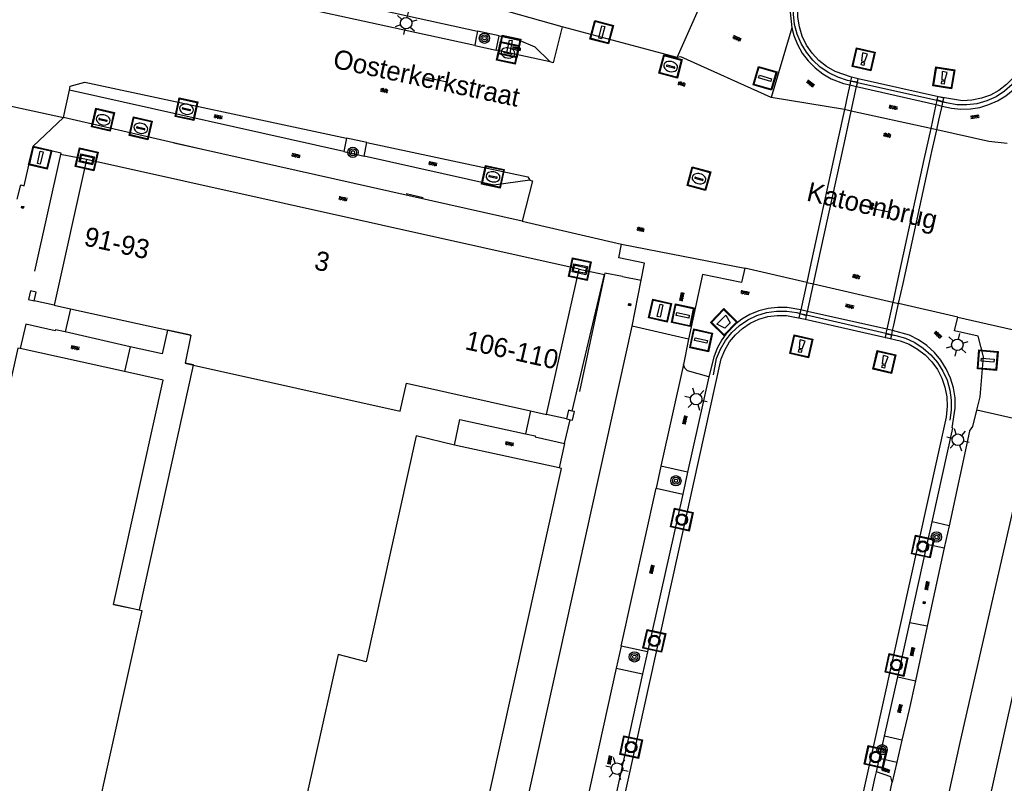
# Model space of a CAD drawing. Header units: metres. Extents: x 93870 to 95789, y 463036 to 464040.
# Tile 134 of 256: x 94353 to 94405, y 463748 to 463788. Entities that reach past the tile are written whole.
import ezdxf
from ezdxf.enums import TextEntityAlignment as Align

# ---------------------------------------------------------------- set-up
doc = ezdxf.new("R2010")
doc.units = ezdxf.units.M
doc.header["$LTSCALE"] = 25.4
for name, color, linetype in [('B_BEBOUWINGSGRENS_0', 1, 'Continuous'), ('B_LUIFEL_1', 200, 'Continuous'), ('G_GRENS_ALGEMEEN_0', 7, 'Continuous'), ('K_KUNSTWERKGRENS_1', 1, 'Continuous'), ('Q_BALUSTRADE_LIJN_1', 193, 'Continuous'), ('Q_BOOM_0', 3, 'Continuous'), ('Q_BRANDKRAAN_0', 5, 'Continuous'), ('Q_INSPECTIE_OF_RIOOLPUT_0', 253, 'Continuous'), ('Q_KOLK_0', 254, 'Continuous'), ('Q_LICHTMAST_0', 2, 'Continuous'), ('Q_LIJNAFWATERING_LIJN_0', 7, 'Continuous'), ('Q_MEERPAAL_0', 7, 'Continuous'), ('Q_MEERRING_0', 7, 'Continuous'), ('Q_STRAATNAAMBORD_0', 7, 'Continuous'), ('Q_VERKEERSBORDPAAL_0', 40, 'Continuous'), ('Q_WATERLEIDINGPUT_0', 5, 'Continuous'), ('Q_ZAND_ZOUTBAK_0', 7, 'Continuous'), ('S_GBKN_SYMBOOL_GV_GROOT_0', 7, 'Continuous'), ('S_GBKN_SYMBOOL_GV_GROOT_1', 7, 'Continuous'), ('S_GBKN_SYMBOOL_OV_GROOT_0', 7, 'Continuous'), ('S_GBKN_SYMBOOL_OV_GROOT_1', 7, 'Continuous'), ('T_HEK_0', 57, 'Continuous'), ('T_HEK_LIJN_0', 6, 'Continuous'), ('T_MUUR_30CM_0', 10, 'Continuous'), ('T_MUUR_30CM_1', 10, 'Continuous'), ('T_MUUR_30CM_LIJN_0', 10, 'Continuous'), ('V_WEGGRENS_0', 7, 'Continuous'), ('V_WEGGRENS_1', 7, 'Continuous'), ('W_WATERGRENS_0', 5, 'Continuous'), ('Z_GBKN_HUISNUMMER_0', 252, 'Continuous'), ('Z_KUNSTWERKNAAM_1', 252, 'Continuous'), ('Z_STRAATNAAM_0', 252, 'Continuous')]:
    doc.layers.add(name, color=color, linetype=linetype)
doc.layers.add('Q_AFSLUITPAAL_0', color=7, linetype='Continuous', true_color=0xf86a3a)
doc.layers.add('Q_PAALTJE_0', color=7, linetype='Continuous', true_color=0x666666)

# ---------------------------------------------------------------- blocks, each defined once
blk = doc.blocks.new('Q_ZAND_ZOUTBAK')
for points in [[(-0.5, 0.5), (0.5, 0.5), (0.5, -0.5), (-0.5, -0.5)], [(-0.336, 0.197), (0.331, 0.197), (0.19, -0.251), (-0.196, -0.251)]]:
    blk.add_lwpolyline(points, close=True)
blk.add_lwpolyline([(-0.442, 0.464), (0.438, 0.464, -0.414214), (0.459, 0.442), (0.459, -0.437, -0.414214), (0.438, -0.459), (-0.442, -0.459, -0.414214), (-0.463, -0.437), (-0.463, 0.442), (-0.463, 0.444), (-0.463, 0.446), (-0.463, 0.448), (-0.462, 0.45), (-0.461, 0.451), (-0.46, 0.453), (-0.459, 0.455), (-0.458, 0.456), (-0.457, 0.457), (-0.456, 0.459), (-0.454, 0.46), (-0.453, 0.461), (-0.451, 0.462), (-0.449, 0.462), (-0.447, 0.463), (-0.446, 0.463), (-0.444, 0.464), (-0.442, 0.464)], format="xyb")
blk = doc.blocks.new('Q_STRAATNAAMBORD')
for points in [[(-0.5, 0.5), (0.5, 0.5), (0.5, -0.5), (-0.5, -0.5)], [(-0.369, 0.22), (0.358, 0.22), (0.358, -0.214), (-0.369, -0.214)]]:
    blk.add_lwpolyline(points, close=True)
for points in [[(-0.442, 0.464), (0.438, 0.464, -0.414214), (0.459, 0.442), (0.459, -0.437, -0.414214), (0.438, -0.459), (-0.442, -0.459, -0.414214), (-0.463, -0.437), (-0.463, 0.442), (-0.463, 0.444), (-0.463, 0.446), (-0.463, 0.448), (-0.462, 0.45), (-0.461, 0.451), (-0.46, 0.453), (-0.459, 0.455), (-0.458, 0.456), (-0.457, 0.457), (-0.456, 0.459), (-0.454, 0.46), (-0.453, 0.461), (-0.451, 0.462), (-0.449, 0.462), (-0.447, 0.463), (-0.446, 0.463), (-0.444, 0.464), (-0.442, 0.464)], [(-0.287, 0.16), (0.281, 0.16, -0.414214), (0.303, 0.139), (0.303, -0.134, -0.414214), (0.281, -0.156), (-0.287, -0.156, -0.414214), (-0.308, -0.134), (-0.308, 0.139), (-0.308, 0.14), (-0.308, 0.142), (-0.307, 0.144), (-0.307, 0.146), (-0.306, 0.148), (-0.305, 0.149), (-0.304, 0.151), (-0.303, 0.152), (-0.302, 0.154), (-0.3, 0.155), (-0.299, 0.156), (-0.297, 0.157), (-0.296, 0.158), (-0.294, 0.159), (-0.292, 0.159), (-0.29, 0.16), (-0.288, 0.16), (-0.287, 0.16)]]:
    blk.add_lwpolyline(points, format="xyb")
blk = doc.blocks.new('Q_LICHTMAST')
for points in [[(0, 0.3), (0, 0.6)], [(-0.26, 0.15), (-0.52, 0.3)], [(0.26, 0.15), (0.52, 0.3)], [(-0.26, -0.15), (-0.52, -0.3)], [(0, -0.3), (0, -0.6)], [(0.26, -0.15), (0.52, -0.3)]]:
    blk.add_lwpolyline(points)
blk.add_circle((0, 0), 0.3)
blk = doc.blocks.new('Q_VERKEERSBORDPAAL')
for points in [[(-0.5, 0.5), (0.5, 0.5), (0.5, -0.5), (-0.5, -0.5)], [(-0.08, 0.333), (0.071, 0.333), (0.071, -0.329), (-0.08, -0.329)]]:
    blk.add_lwpolyline(points, close=True)
blk.add_lwpolyline([(-0.442, 0.464), (0.438, 0.464, -0.414214), (0.459, 0.442), (0.459, -0.437, -0.414214), (0.438, -0.459), (-0.442, -0.459, -0.414214), (-0.463, -0.437), (-0.463, 0.442), (-0.463, 0.444), (-0.463, 0.446), (-0.463, 0.448), (-0.462, 0.45), (-0.461, 0.451), (-0.46, 0.453), (-0.459, 0.455), (-0.458, 0.456), (-0.457, 0.457), (-0.456, 0.459), (-0.454, 0.46), (-0.453, 0.461), (-0.451, 0.462), (-0.449, 0.462), (-0.447, 0.463), (-0.446, 0.463), (-0.444, 0.464), (-0.442, 0.464)], format="xyb")
blk = doc.blocks.new('Q_AFSLUITPAAL')
for points in [[(-0.5, 0.5), (0.5, 0.5), (0.5, -0.5), (-0.5, -0.5)], [(-0.08, 0.333), (0.071, 0.333), (0.071, -0.329), (-0.08, -0.329)]]:
    blk.add_lwpolyline(points, close=True)
blk.add_lwpolyline([(-0.442, 0.464), (0.438, 0.464, -0.414214), (0.459, 0.442), (0.459, -0.437, -0.414214), (0.438, -0.459), (-0.442, -0.459, -0.414214), (-0.463, -0.437), (-0.463, 0.442), (-0.463, 0.444), (-0.463, 0.446), (-0.463, 0.448), (-0.462, 0.45), (-0.461, 0.451), (-0.46, 0.453), (-0.459, 0.455), (-0.458, 0.456), (-0.457, 0.457), (-0.456, 0.459), (-0.454, 0.46), (-0.453, 0.461), (-0.451, 0.462), (-0.449, 0.462), (-0.447, 0.463), (-0.446, 0.463), (-0.444, 0.464), (-0.442, 0.464)], format="xyb")
blk = doc.blocks.new('Q_PAAL_STEEN')
for points in [[(-0.5, 0.5), (0.5, 0.5), (0.5, -0.5), (-0.5, -0.5)], [(-0.08, 0.33), (0.07, 0.33), (0.07, -0.33), (-0.08, -0.33)]]:
    blk.add_lwpolyline(points, close=True)
blk.add_lwpolyline([(-0.44, 0.46), (0.44, 0.46, -0.414214), (0.46, 0.44), (0.46, -0.44, -0.414214), (0.44, -0.46), (-0.44, -0.46, -0.414214), (-0.46, -0.44), (-0.46, 0.44), (-0.46, 0.44), (-0.46, 0.45), (-0.46, 0.45), (-0.46, 0.45), (-0.46, 0.45), (-0.46, 0.45), (-0.46, 0.45), (-0.46, 0.46), (-0.46, 0.46), (-0.46, 0.46), (-0.45, 0.46), (-0.45, 0.46), (-0.45, 0.46), (-0.45, 0.46), (-0.45, 0.46), (-0.45, 0.46), (-0.44, 0.46), (-0.44, 0.46)], format="xyb")
blk = doc.blocks.new('Q_PAALTJE')
at = {"color": 251, "true_color": 0x666666, "xscale": 0.1, "yscale": 0.1, "zscale": 0.01}
blk.add_blockref('Q_PAAL_STEEN', (0, 0), dxfattribs=at)
blk = doc.blocks.new('Q_INSPECTIE_OF_RIOOLPUT')
blk.add_lwpolyline([(-0.5, 0.5), (0.5, 0.5), (0.5, -0.5), (-0.5, -0.5)], close=True)
for points in [[(-0.442, 0.464), (0.438, 0.464, -0.414214), (0.459, 0.442), (0.459, -0.437, -0.414214), (0.438, -0.459), (-0.442, -0.459, -0.414214), (-0.463, -0.437), (-0.463, 0.442), (-0.463, 0.444), (-0.463, 0.446), (-0.463, 0.448), (-0.462, 0.45), (-0.461, 0.451), (-0.46, 0.453), (-0.459, 0.455), (-0.458, 0.456), (-0.457, 0.457), (-0.456, 0.459), (-0.454, 0.46), (-0.453, 0.461), (-0.451, 0.462), (-0.449, 0.462), (-0.447, 0.463), (-0.446, 0.463), (-0.444, 0.464), (-0.442, 0.464)], [(-0.345, 0.105, 0.380426), (-0.276, -0.18)], [(-0.008, 0.266, 0.240218), (-0.345, 0.105)], [(-0.194, 0.045, 0.853344), (-0.194, -0.032)], [(0.331, 0.111, 0.240191), (-0.008, 0.266)], [(0.185, -0.032, 0.849746), (0.185, 0.045)], [(0.267, -0.176, 0.380426), (0.331, 0.111)], [(-0.276, -0.18, 0.148452), (0.012, -0.257)], [(0.012, -0.257, 0.131742), (0.267, -0.176)]]:
    blk.add_lwpolyline(points, format="xyb")
for points in [[(-0.194, 0.045), (0.185, 0.045)], [(0.185, -0.032), (-0.194, -0.032)]]:
    blk.add_lwpolyline(points)
blk = doc.blocks.new('Q_KOLK')
blk.add_lwpolyline([(-0.5, 0.5), (0.5, 0.5), (0.5, -0.5), (-0.5, -0.5)], close=True)
for points in [[(-0.442, 0.464), (0.438, 0.464, -0.414214), (0.459, 0.442), (0.459, -0.437, -0.414214), (0.438, -0.459), (-0.442, -0.459, -0.414214), (-0.463, -0.437), (-0.463, 0.442, -0.414214), (-0.442, 0.464)], [(-0.345, 0.105, 0.380426), (-0.276, -0.18)], [(-0.008, 0.266, 0.240218), (-0.345, 0.105)], [(-0.194, 0.045, 0.853344), (-0.194, -0.032)], [(0.331, 0.111, 0.240191), (-0.008, 0.266)], [(0.185, -0.032, 0.849746), (0.185, 0.045)], [(0.267, -0.176, 0.380426), (0.331, 0.111)], [(-0.276, -0.18, 0.148452), (0.012, -0.257)], [(0.012, -0.257, 0.131742), (0.267, -0.176)]]:
    blk.add_lwpolyline(points, format="xyb")
for points in [[(-0.194, 0.045), (0.185, 0.045)], [(0.185, -0.032), (-0.194, -0.032)]]:
    blk.add_lwpolyline(points)
blk = doc.blocks.new('Q_WATERLEIDINGPUT')
blk.add_lwpolyline([(-0.5, 0.5), (0.5, 0.5), (0.5, -0.5), (-0.5, -0.5)], close=True)
for points in [[(-0.442, 0.464), (0.438, 0.464, -0.414214), (0.459, 0.442), (0.459, -0.437, -0.414214), (0.438, -0.459), (-0.442, -0.459, -0.414214), (-0.463, -0.437), (-0.463, 0.442), (-0.463, 0.444), (-0.463, 0.446), (-0.463, 0.448), (-0.462, 0.45), (-0.461, 0.451), (-0.46, 0.453), (-0.459, 0.455), (-0.458, 0.456), (-0.457, 0.457), (-0.456, 0.459), (-0.454, 0.46), (-0.453, 0.461), (-0.451, 0.462), (-0.449, 0.462), (-0.447, 0.463), (-0.446, 0.463), (-0.444, 0.464), (-0.442, 0.464)], [(-0.345, 0.105, 0.380426), (-0.276, -0.18)], [(-0.008, 0.266, 0.240218), (-0.345, 0.105)], [(-0.194, 0.045, 0.853344), (-0.194, -0.032)], [(0.331, 0.111, 0.240191), (-0.008, 0.266)], [(0.185, -0.032, 0.849746), (0.185, 0.045)], [(0.267, -0.176, 0.380426), (0.331, 0.111)], [(-0.276, -0.18, 0.148452), (0.012, -0.257)], [(0.012, -0.257, 0.131742), (0.267, -0.176)]]:
    blk.add_lwpolyline(points, format="xyb")
for points in [[(-0.194, 0.045), (0.185, 0.045)], [(0.185, -0.032), (-0.194, -0.032)]]:
    blk.add_lwpolyline(points)
blk = doc.blocks.new('Q_BRANDKRAAN')
blk.add_lwpolyline([(-0.5, 0.5), (0.5, 0.5), (0.5, -0.5), (-0.5, -0.5)], close=True)
for points in [[(-0.442, 0.464), (0.438, 0.464, -0.414214), (0.459, 0.442), (0.459, -0.437, -0.414214), (0.438, -0.459), (-0.442, -0.459, -0.414214), (-0.463, -0.437), (-0.463, 0.442), (-0.463, 0.444), (-0.463, 0.446), (-0.463, 0.448), (-0.462, 0.45), (-0.461, 0.451), (-0.46, 0.453), (-0.459, 0.455), (-0.458, 0.456), (-0.457, 0.457), (-0.456, 0.459), (-0.454, 0.46), (-0.453, 0.461), (-0.451, 0.462), (-0.449, 0.462), (-0.447, 0.463), (-0.446, 0.463), (-0.444, 0.464), (-0.442, 0.464)], [(-0.345, 0.105, 0.380426), (-0.276, -0.18)], [(-0.008, 0.266, 0.240218), (-0.345, 0.105)], [(-0.194, 0.045, 0.853344), (-0.194, -0.032)], [(0.331, 0.111, 0.240191), (-0.008, 0.266)], [(0.185, -0.032, 0.849746), (0.185, 0.045)], [(0.267, -0.176, 0.380426), (0.331, 0.111)], [(-0.276, -0.18, 0.148452), (0.012, -0.257)], [(0.012, -0.257, 0.131742), (0.267, -0.176)]]:
    blk.add_lwpolyline(points, format="xyb")
for points in [[(-0.194, 0.045), (0.185, 0.045)], [(0.185, -0.032), (-0.194, -0.032)]]:
    blk.add_lwpolyline(points)
blk = doc.blocks.new('Q_MEERRING')
blk.add_lwpolyline([(-0.5, 0.5), (0.5, 0.5), (0.5, -0.5), (-0.5, -0.5)], close=True)
blk.add_lwpolyline([(-0.442, 0.464), (0.438, 0.464, -0.414214), (0.459, 0.442), (0.459, -0.437, -0.414214), (0.438, -0.459), (-0.442, -0.459, -0.414214), (-0.463, -0.437), (-0.463, 0.442), (-0.463, 0.444), (-0.463, 0.446), (-0.463, 0.448), (-0.462, 0.45), (-0.461, 0.451), (-0.46, 0.453), (-0.459, 0.455), (-0.458, 0.456), (-0.457, 0.457), (-0.456, 0.459), (-0.454, 0.46), (-0.453, 0.461), (-0.451, 0.462), (-0.449, 0.462), (-0.447, 0.463), (-0.446, 0.463), (-0.444, 0.464), (-0.442, 0.464)], format="xyb")
for radius in [0.3, 0.3, 0.25, 0.25]:
    blk.add_circle((0, 0), radius)
blk = doc.blocks.new('Q_BOOM')
for radius in [0.27, 0.18, 0.09]:
    blk.add_circle((0, 0), radius)
blk = doc.blocks.new('Q_MEERPAAL')
for points in [[(-0.5, 0.5), (0.5, 0.5), (0.5, -0.5), (-0.5, -0.5)], [(-0.076, 0.32), (0.068, 0.32), (0.068, 0.17), (-0.076, 0.17)]]:
    blk.add_lwpolyline(points, close=True)
blk.add_lwpolyline([(-0.442, 0.464), (0.438, 0.464, -0.414214), (0.459, 0.442), (0.459, -0.437, -0.414214), (0.438, -0.459), (-0.442, -0.459, -0.414214), (-0.463, -0.437), (-0.463, 0.442), (-0.463, 0.444), (-0.463, 0.446), (-0.463, 0.448), (-0.462, 0.45), (-0.461, 0.451), (-0.46, 0.453), (-0.459, 0.455), (-0.458, 0.456), (-0.457, 0.457), (-0.456, 0.459), (-0.454, 0.46), (-0.453, 0.461), (-0.451, 0.462), (-0.449, 0.462), (-0.447, 0.463), (-0.446, 0.463), (-0.444, 0.464), (-0.442, 0.464)], format="xyb")
for points in [[(-0.076, 0.124), (-0.136, -0.311)], [(-0.076, 0.124), (0.068, 0.124)], [(0.068, 0.124), (0.122, -0.311)], [(-0.136, -0.311), (0.122, -0.311)]]:
    blk.add_lwpolyline(points)
blk = doc.blocks.new('S_GBKN_SYMBOOL_OV_GROOT')
for points in [[(-0.21875, 0.0625), (0.21875, 0.0625)], [(-0.21875, 0), (0.21875, 0)], [(-0.1875, 0.0625), (-0.1875, 0)], [(-0.125, 0.09375), (-0.125, 0.0625)], [(-0.125, 0), (-0.125, -0.0625)], [(-0.0625, 0.0625), (-0.0625, 0)], [(0, 0.09375), (0, 0.0625)], [(0, 0), (0, -0.0625)], [(0.0625, 0.0625), (0.0625, 0)], [(0.125, 0.09375), (0.125, 0.0625)], [(0.125, 0), (0.125, -0.0625)], [(0.1875, 0.0625), (0.1875, 0)], [(-0.21875, -0.0625), (0.21875, -0.0625)], [(-0.1875, -0.0625), (-0.1875, -0.09375)], [(-0.0625, -0.0625), (-0.0625, -0.09375)], [(0.0625, -0.0625), (0.0625, -0.09375)], [(0.1875, -0.0625), (0.1875, -0.09375)]]:
    blk.add_lwpolyline(points)
blk = doc.blocks.new('S_GBKN_SYMBOOL_GV_GROOT')
for points in [[(-0.1875, 0.03125), (-0.09375, 0.09375)], [(-0.1875, -0.0625), (0.0625, 0.09375)], [(-0.1875, 0.09375), (0.125, -0.09375)], [(-0.1875, 0), (-0.03125, -0.09375)], [(-0.125, -0.09375), (0.1875, 0.09375)], [(-0.0625, 0.09375), (0.1875, -0.0625)], [(0.03125, -0.09375), (0.1875, 0)], [(0.09375, 0.09375), (0.1875, 0.03125)]]:
    blk.add_lwpolyline(points)

msp = doc.modelspace()

# ---------------------------------------------------------------- linework, layer by layer
at = {"layer": 'B_BEBOUWINGSGRENS_0'}
for p, q in [((94356.923, 463780.435), (94355.229, 463772.829)), ((94382.622, 463774.7), (94356.923, 463780.435)), ((94380.933, 463767.108), (94382.622, 463774.7)), ((94354.188, 463773.051), (94354.289, 463773.497)), ((94355.229, 463772.829), (94356.077, 463772.638)), ((94356.077, 463772.638), (94362.361, 463771.256)), ((94362.361, 463771.256), (94362.065, 463769.794)), ((94358.899, 463769.355), (94353.457, 463770.553)), ((94362.065, 463769.794), (94362.506, 463769.695)), ((94380.092, 463767.298), (94380.933, 463767.108)), ((94382.386, 463767.266), (94382.264, 463767.292)), ((94381.973, 463766.89), (94382.159, 463766.845)), ((94381.585, 463764.325), (94376.117, 463765.521))]:
    msp.add_line(p, q, dxfattribs=at)
for points in [[(94354.289, 463773.497), (94353.985, 463773.566), (94353.883, 463773.113), (94354.188, 463773.051)], [(94353.457, 463770.553), (94353.328, 463770.581), (94342.689, 463722.601)], [(94362.506, 463769.695), (94373.282, 463767.284), (94373.611, 463768.747), (94380.092, 463767.298)], [(94358.327, 463757.189), (94360.923, 463768.91), (94358.899, 463769.355)], [(94409.427, 463768.739), (94407.86, 463761.77), (94407.27, 463761.9), (94407.17, 463761.48), (94409.26, 463761.02), (94408.73, 463758.63), (94406.73, 463759.08), (94403.84, 463746.13), (94404.26, 463746.04)], [(94382.264, 463767.292), (94382.07, 463767.334), (94381.973, 463766.89)], [(94382.159, 463766.845), (94382.287, 463766.814), (94382.386, 463767.266)], [(94376.117, 463765.521), (94374.121, 463765.994), (94371.512, 463754.211), (94370.043, 463754.595), (94367.581, 463743.52), (94368.923, 463743.222)], [(94371.071, 463716.298), (94381.711, 463764.298), (94381.585, 463764.325)], [(94356.018, 463746.092), (94357.375, 463745.793), (94359.825, 463756.873), (94358.327, 463757.189)]]:
    msp.add_lwpolyline(points, dxfattribs=at)
at = {"layer": 'B_LUIFEL_1'}
for points in [[(94362.361, 463771.256), (94361.15, 463771.522), (94360.856, 463770.28), (94359.194, 463770.651)], [(94358.327, 463757.189), (94359.674, 463756.91), (94362.506, 463769.695)], [(94362.506, 463769.695), (94362.508, 463769.704), (94362.065, 463769.794)]]:
    msp.add_lwpolyline(points, dxfattribs=at)
at = {"layer": 'G_GRENS_ALGEMEEN_0'}
for p, q in [((94388.292, 463764.108), (94388.034, 463762.957)), ((94400.803, 463760.354), (94401.057, 463761.504)), ((94399.261, 463753.418), (94399.895, 463756.248)), ((94386.191, 463754.726), (94385.933, 463753.576)), ((94398.309, 463749.171), (94398.566, 463750.319))]:
    msp.add_line(p, q, dxfattribs=at)
msp.add_lwpolyline([(94397.7, 463746.425), (94398.087, 463748.177), (94398.151, 463748.465)], dxfattribs=at)
at = {"layer": 'K_KUNSTWERKGRENS_1'}
for p, q in [((94396.796, 463784.515), (94396.752, 463784.316)), ((94396.796, 463784.515), (94396.752, 463784.316)), ((94396.798, 463784.524), (94396.796, 463784.515)), ((94396.798, 463784.524), (94396.796, 463784.515)), ((94396.841, 463784.723), (94396.798, 463784.524)), ((94396.841, 463784.723), (94396.798, 463784.524)), ((94397.201, 463784.642), (94396.841, 463784.723)), ((94401.379, 463783.698), (94397.201, 463784.642)), ((94396.752, 463784.316), (94396.635, 463783.779)), ((94396.635, 463783.779), (94396.473, 463783.032)), ((94401.662, 463783.634), (94401.379, 463783.698)), ((94401.616, 463783.426), (94401.619, 463783.44)), ((94401.616, 463783.426), (94401.619, 463783.44)), ((94401.619, 463783.44), (94401.662, 463783.634)), ((94401.619, 463783.44), (94401.662, 463783.634)), ((94396.473, 463783.032), (94396.115, 463781.39)), ((94401.408, 463782.48), (94401.57, 463783.218)), ((94401.57, 463783.218), (94401.616, 463783.426)), ((94401.57, 463783.218), (94401.616, 463783.426)), ((94401.296, 463781.968), (94401.408, 463782.48)), ((94401.047, 463780.836), (94401.296, 463781.968)), ((94396.115, 463781.39), (94394.878, 463775.713)), ((94399.656, 463774.513), (94400.941, 463780.356)), ((94400.941, 463780.356), (94401.047, 463780.836)), ((94394.878, 463775.713), (94394.723, 463775.002)), ((94394.723, 463775.002), (94394.507, 463774.012)), ((94399.534, 463773.958), (94399.656, 463774.513)), ((94394.507, 463774.012), (94394.193, 463772.572)), ((94399.304, 463772.909), (94399.534, 463773.958)), ((94399.056, 463771.784), (94399.304, 463772.909)), ((94394.152, 463772.384), (94394.105, 463772.166)), ((94394.152, 463772.384), (94394.105, 463772.166)), ((94394.105, 463772.166), (94394.434, 463772.091)), ((94394.154, 463772.394), (94394.152, 463772.384)), ((94394.155, 463772.394), (94394.152, 463772.384)), ((94394.193, 463772.572), (94394.154, 463772.394)), ((94394.193, 463772.572), (94394.155, 463772.394)), ((94394.434, 463772.091), (94398.632, 463771.135)), ((94398.994, 463771.502), (94399.056, 463771.784)), ((94398.632, 463771.135), (94398.9, 463771.074)), ((94398.9, 463771.074), (94398.945, 463771.28)), ((94398.945, 463771.28), (94398.949, 463771.295)), ((94398.948, 463771.295), (94398.994, 463771.502)), ((94398.949, 463771.295), (94398.994, 463771.502))]:
    msp.add_line(p, q, dxfattribs=at)
at = {"layer": 'Q_BALUSTRADE_LIJN_1'}
for p, q in [((94396.796, 463784.515), (94396.74, 463784.528)), ((94397.155, 463784.434), (94396.796, 463784.515)), ((94396.796, 463784.515), (94396.796, 463784.515)), ((94401.297, 463783.498), (94397.155, 463784.434)), ((94401.616, 463783.426), (94401.297, 463783.498)), ((94401.703, 463783.406), (94401.616, 463783.426)), ((94401.616, 463783.426), (94401.616, 463783.426)), ((94394.118, 463772.402), (94394.154, 463772.394)), ((94394.154, 463772.394), (94394.155, 463772.394)), ((94394.155, 463772.394), (94394.505, 463772.313)), ((94394.505, 463772.313), (94398.646, 463771.364)), ((94398.646, 463771.364), (94398.948, 463771.295)), ((94398.948, 463771.295), (94398.949, 463771.295)), ((94398.949, 463771.295), (94399.091, 463771.262))]:
    msp.add_line(p, q, dxfattribs=at)
at = {"layer": 'Q_LIJNAFWATERING_LIJN_0'}
for p, q in [((94362.961, 463780.952), (94361.478, 463781.271)), ((94373.594, 463778.649), (94374.489, 463778.447))]:
    msp.add_line(p, q, dxfattribs=at)
at = {"layer": 'T_HEK_0'}
for p, q in [((94356.077, 463772.638), (94355.808, 463771.426)), ((94380.092, 463767.298), (94379.822, 463766.114))]:
    msp.add_line(p, q, dxfattribs=at)
at = {"layer": 'T_HEK_LIJN_0'}
for p, q in [((94397.161, 463784.461), (94396.798, 463784.524)), ((94396.798, 463784.524), (94396.798, 463784.524)), ((94401.619, 463783.44), (94401.307, 463783.543)), ((94401.619, 463783.44), (94401.619, 463783.44)), ((94394.152, 463772.384), (94394.152, 463772.384)), ((94394.152, 463772.384), (94394.497, 463772.278)), ((94398.638, 463771.326), (94398.945, 463771.28)), ((94398.945, 463771.28), (94398.945, 463771.28))]:
    msp.add_line(p, q, dxfattribs=at)
for points in [[(94396.798, 463784.524), (94396.638, 463784.552), (94396.133, 463784.716), (94395.656, 463784.95), (94395.217, 463785.25), (94394.826, 463785.609), (94394.49, 463786.021), (94394.216, 463786.476), (94394.009, 463786.965), (94393.874, 463787.479), (94393.814, 463788.007), (94393.829, 463788.538), (94393.92, 463789.061)], [(94406.269, 463786.509), (94406.078, 463785.678), (94405.865, 463785.191), (94405.584, 463784.741), (94405.238, 463784.337), (94404.838, 463783.988), (94404.39, 463783.702), (94403.905, 463783.485), (94403.393, 463783.341), (94402.866, 463783.275), (94402.335, 463783.287), (94401.812, 463783.377), (94401.619, 463783.44)], [(94389.634, 463769.178), (94389.806, 463770.038), (94390.004, 463770.529), (94390.272, 463770.985), (94390.604, 463771.396), (94390.994, 463771.754), (94391.432, 463772.051), (94391.91, 463772.279), (94392.415, 463772.433), (94392.939, 463772.512), (94393.468, 463772.512), (94393.991, 463772.433), (94394.152, 463772.384)], [(94398.945, 463771.28), (94399.162, 463771.247), (94399.669, 463771.094), (94400.149, 463770.871), (94400.592, 463770.581), (94400.99, 463770.232), (94401.335, 463769.829), (94401.618, 463769.382), (94401.835, 463768.899), (94401.982, 463768.39), (94402.054, 463767.865), (94402.051, 463767.336), (94401.973, 463766.812)]]:
    msp.add_lwpolyline(points, dxfattribs=at)
at = {"layer": 'T_MUUR_30CM_0'}
for p, q in [((94356.923, 463780.435), (94355.555, 463780.691)), ((94382.622, 463774.7), (94383.946, 463774.424)), ((94359.194, 463770.651), (94355.808, 463771.426)), ((94381.867, 463765.608), (94381.585, 463764.325))]:
    msp.add_line(p, q, dxfattribs=at)
for points in [[(94355.808, 463771.426), (94355.291, 463771.54), (94355.279, 463771.487), (94353.747, 463771.836), (94353.457, 463770.553)], [(94376.117, 463765.521), (94376.408, 463766.849), (94379.822, 463766.114)], [(94379.822, 463766.114), (94380.331, 463766.006), (94380.327, 463765.947), (94381.867, 463765.608)]]:
    msp.add_lwpolyline(points, dxfattribs=at)
at = {"layer": 'T_MUUR_30CM_1'}
msp.add_line((94359.194, 463770.651), (94358.899, 463769.355), dxfattribs=at)
at = {"layer": 'T_MUUR_30CM_LIJN_0'}
for p, q in [((94355.555, 463780.691), (94354.194, 463774.598)), ((94383.946, 463774.424), (94382.654, 463768.309)), ((94355.229, 463772.829), (94354.188, 463773.051)), ((94381.973, 463766.89), (94380.933, 463767.108))]:
    msp.add_line(p, q, dxfattribs=at)
at = {"layer": 'V_WEGGRENS_0'}
for p, q in [((94362.604, 463790.368), (94377.331, 463787.127)), ((94387.744, 463785.757), (94389.551, 463789.836)), ((94377.331, 463787.127), (94377.24, 463786.715)), ((94378.458, 463786.879), (94377.331, 463787.127)), ((94381.746, 463787.357), (94381.27, 463785.479)), ((94387.744, 463785.757), (94381.746, 463787.357)), ((94393.726, 463787.296), (94392.66, 463783.657)), ((94377.24, 463786.715), (94377.176, 463786.37)), ((94378.292, 463786.126), (94378.458, 463786.879)), ((94377.176, 463786.37), (94378.292, 463786.126)), ((94381.12, 463785.532), (94378.292, 463786.126)), ((94381.27, 463785.479), (94381.12, 463785.532)), ((94348.684, 463784.123), (94355.708, 463782.626)), ((94355.708, 463782.626), (94356.02, 463784.044)), ((94370.342, 463780.836), (94356.02, 463784.044)), ((94356.83, 463784.46), (94370.494, 463781.546)), ((94396.752, 463784.316), (94396.635, 463783.779)), ((94396.473, 463783.032), (94392.66, 463783.657)), ((94396.635, 463783.779), (94396.473, 463783.032)), ((94396.473, 463783.032), (94396.115, 463781.39)), ((94396.473, 463783.032), (94396.473, 463783.032)), ((94401.408, 463782.48), (94401.57, 463783.218)), ((94401.57, 463783.218), (94401.57, 463783.218)), ((94355.708, 463782.626), (94354.126, 463781.115)), ((94362.961, 463780.952), (94355.708, 463782.626)), ((94401.296, 463781.968), (94401.408, 463782.48)), ((94401.047, 463780.836), (94401.296, 463781.968)), ((94370.494, 463781.546), (94370.342, 463780.836)), ((94371.554, 463781.32), (94370.494, 463781.546)), ((94396.115, 463781.39), (94394.878, 463775.713)), ((94379.66, 463777.209), (94362.961, 463780.952)), ((94371.401, 463780.599), (94371.554, 463781.32)), ((94371.554, 463781.32), (94379.95, 463779.53)), ((94370.342, 463780.836), (94371.401, 463780.599)), ((94399.656, 463774.513), (94400.941, 463780.356)), ((94400.941, 463780.356), (94401.047, 463780.836)), ((94379.95, 463779.53), (94380.048, 463779.347)), ((94379.66, 463777.209), (94384.848, 463776.011)), ((94384.848, 463776.011), (94391.279, 463774.754)), ((94394.878, 463775.713), (94394.723, 463775.002)), ((94394.507, 463774.012), (94391.279, 463774.754)), ((94394.723, 463775.002), (94394.507, 463774.012)), ((94382.264, 463767.292), (94383.946, 463774.424)), ((94384.886, 463774.317), (94385.868, 463774.123)), ((94399.534, 463773.958), (94399.656, 463774.513)), ((94385.389, 463771.727), (94385.868, 463774.123)), ((94394.507, 463774.012), (94394.193, 463772.572)), ((94399.304, 463772.909), (94399.534, 463773.958)), ((94399.056, 463771.784), (94399.304, 463772.909)), ((94402.4, 463772.197), (94399.304, 463772.909)), ((94402.4, 463772.197), (94408.321, 463770.849)), ((94357.014, 463643.206), (94385.389, 463771.727)), ((94388.339, 463771.055), (94385.389, 463771.727)), ((94398.994, 463771.502), (94399.056, 463771.784)), ((94398.994, 463771.502), (94398.994, 463771.502)), ((94388.339, 463771.055), (94388.076, 463769.727)), ((94388.076, 463769.727), (94386.9, 463764.411)), ((94389.405, 463769.077), (94388.292, 463764.108)), ((94406.291, 463766.674), (94403.387, 463767.338)), ((94381.867, 463765.608), (94382.159, 463766.845)), ((94406.291, 463766.674), (94402.5, 463750)), ((94403.008, 463766.241), (94401.935, 463761.312)), ((94386.9, 463764.411), (94386.646, 463763.263)), ((94388.292, 463764.108), (94386.9, 463764.411)), ((94384.823, 463755.024), (94386.646, 463763.263)), ((94388.034, 463762.957), (94386.191, 463754.726)), ((94386.646, 463763.263), (94388.034, 463762.957)), ((94401.935, 463761.312), (94401.057, 463761.504)), ((94401.935, 463761.312), (94401.685, 463760.16)), ((94399.895, 463756.248), (94400.803, 463760.354)), ((94400.803, 463760.354), (94401.685, 463760.16)), ((94401.685, 463760.16), (94400.794, 463756.064)), ((94400.794, 463756.064), (94399.895, 463756.248)), ((94400.794, 463756.064), (94400.18, 463753.219)), ((94384.823, 463755.024), (94384.57, 463753.877)), ((94386.191, 463754.726), (94384.823, 463755.024)), ((94384.57, 463753.877), (94382.52, 463744.612)), ((94384.57, 463753.877), (94385.933, 463753.576)), ((94385.933, 463753.576), (94383.889, 463744.314)), ((94398.566, 463750.319), (94399.261, 463753.418)), ((94399.261, 463753.418), (94400.18, 463753.219)), ((94399.479, 463750.12), (94398.566, 463750.319)), ((94399.479, 463750.12), (94399.208, 463748.973)), ((94398.151, 463748.465), (94398.309, 463749.171)), ((94398.309, 463749.171), (94399.208, 463748.973)), ((94399.208, 463748.973), (94398.962, 463747.929)), ((94398.684, 463746.582), (94398.962, 463747.929))]:
    msp.add_line(p, q, dxfattribs=at)
for points in [[(94381.746, 463787.357), (94372.27, 463790.04), (94357.676, 463792.921)], [(94377.176, 463786.37), (94362.454, 463789.601), (94359.178, 463790.32)], [(94393.731, 463788.949), (94393.639, 463788.123), (94393.726, 463787.296)], [(94393.726, 463787.296), (94393.835, 463786.895), (94394.027, 463786.422), (94394.279, 463785.979), (94394.588, 463785.573), (94394.947, 463785.211), (94395.351, 463784.899), (94395.792, 463784.643), (94396.421, 463784.391), (94396.752, 463784.316)], [(94378.458, 463786.879), (94379.5, 463786.65), (94380.31, 463786.31), (94381.12, 463785.532)], [(94392.66, 463783.657), (94387.935, 463785.784), (94387.744, 463785.757)], [(94356.02, 463784.044), (94356.066, 463784.252), (94356.83, 463784.46)], [(94401.57, 463783.218), (94402.06, 463783.106), (94402.555, 463783.055), (94403.052, 463783.069), (94403.543, 463783.147), (94404.02, 463783.29), (94404.474, 463783.493), (94404.897, 463783.755), (94405.282, 463784.069)], [(94404.967, 463781.259), (94404.01, 463781.369), (94401.296, 463781.968)], [(94353.294, 463778.357), (94353.492, 463779.098), (94353.657, 463779.054), (94354.126, 463781.115)], [(94354.126, 463781.115), (94355.573, 463780.774), (94355.555, 463780.691)], [(94380.048, 463779.347), (94378.18, 463779.08), (94371.401, 463780.599)], [(94380.048, 463779.347), (94380.194, 463779.32), (94379.66, 463777.209)], [(94385.868, 463774.123), (94386.048, 463775.021), (94384.704, 463775.29), (94384.848, 463776.011)], [(94391.279, 463774.754), (94391.109, 463774.01), (94389.065, 463774.418), (94388.339, 463771.055)], [(94384.886, 463774.317), (94383.963, 463774.5), (94383.946, 463774.424)], [(94394.193, 463772.572), (94393.485, 463772.699), (94392.986, 463772.709), (94392.49, 463772.652), (94392.007, 463772.527), (94391.545, 463772.338), (94391.114, 463772.087), (94390.72, 463771.78), (94390.372, 463771.423), (94390.077, 463771.021), (94389.838, 463770.582), (94389.662, 463770.116), (94389.405, 463769.077)], [(94403.387, 463767.338), (94403.559, 463768.043), (94403.73, 463770.12), (94403.459, 463771.205), (94402.225, 463771.491), (94402.4, 463772.197)], [(94401.057, 463761.504), (94402.138, 463766.405), (94402.095, 463766.414), (94402.261, 463767.446), (94402.25, 463767.977), (94402.168, 463768.502), (94402.015, 463769.011), (94401.795, 463769.495), (94401.512, 463769.944), (94401.171, 463770.351), (94400.777, 463770.709), (94400.339, 463771.009), (94399.865, 463771.248), (94398.994, 463771.502)], [(94389.405, 463769.077), (94388.292, 463769.39), (94388.144, 463769.533), (94388.076, 463769.727)], [(94403.008, 463766.241), (94403.18, 463766.494), (94403.387, 463767.338)], [(94400.18, 463753.219), (94399.856, 463751.719), (94399.479, 463750.12)], [(94402.5, 463750), (94379.54, 463645.66), (94378.095, 463638.372)], [(94398.962, 463747.929), (94398.898, 463748.199), (94398.151, 463748.465)]]:
    msp.add_lwpolyline(points, dxfattribs=at)
at = {"layer": 'V_WEGGRENS_1'}
for p, q in [((94396.752, 463784.316), (94396.752, 463784.316)), ((94396.752, 463784.316), (94397.111, 463784.234)), ((94397.111, 463784.234), (94401.252, 463783.291)), ((94396.831, 463782.953), (94396.473, 463783.032)), ((94400.978, 463782.038), (94396.831, 463782.953)), ((94401.252, 463783.291), (94401.57, 463783.218)), ((94401.296, 463781.968), (94400.978, 463782.038)), ((94401.296, 463781.968), (94401.296, 463781.968)), ((94394.507, 463774.012), (94394.507, 463774.012)), ((94394.507, 463774.012), (94394.858, 463773.931)), ((94394.858, 463773.931), (94398.999, 463772.979)), ((94398.999, 463772.979), (94399.304, 463772.909)), ((94399.304, 463772.909), (94399.304, 463772.909)), ((94394.544, 463772.494), (94394.193, 463772.572)), ((94394.193, 463772.572), (94394.193, 463772.572)), ((94398.691, 463771.569), (94394.544, 463772.494)), ((94398.994, 463771.502), (94398.691, 463771.569))]:
    msp.add_line(p, q, dxfattribs=at)
at = {"layer": 'W_WATERGRENS_0'}
for p, q in [((94397.161, 463784.461), (94397.201, 463784.642)), ((94396.831, 463782.953), (94397.111, 463784.234)), ((94397.111, 463784.234), (94397.155, 463784.434)), ((94397.155, 463784.434), (94397.161, 463784.461)), ((94401.297, 463783.498), (94401.252, 463783.291)), ((94401.307, 463783.543), (94401.297, 463783.498)), ((94396.473, 463781.313), (94396.831, 463782.953)), ((94401.252, 463783.291), (94400.978, 463782.038)), ((94400.978, 463782.038), (94400.626, 463780.424)), ((94395.229, 463775.625), (94396.473, 463781.313)), ((94400.626, 463780.424), (94399.351, 463774.59)), ((94394.858, 463773.931), (94395.229, 463775.625)), ((94399.351, 463774.59), (94398.999, 463772.979)), ((94394.544, 463772.494), (94394.858, 463773.931)), ((94398.999, 463772.979), (94398.691, 463771.569)), ((94394.497, 463772.278), (94394.505, 463772.313)), ((94394.505, 463772.313), (94394.544, 463772.494)), ((94398.646, 463771.364), (94398.638, 463771.326)), ((94398.691, 463771.569), (94398.646, 463771.364))]:
    msp.add_line(p, q, dxfattribs=at)
for points in [[(94396.841, 463784.723), (94395.993, 463785.027), (94395.545, 463785.279), (94395.14, 463785.597), (94394.789, 463785.972), (94394.498, 463786.396), (94394.275, 463786.859), (94394.125, 463787.351), (94394.052, 463787.86), (94394.057, 463788.375), (94394.219, 463789.284), (94397.849, 463805.758)], [(94410.021, 463804.568), (94405.962, 463786.03), (94405.804, 463785.554), (94405.576, 463785.107), (94405.285, 463784.698), (94404.935, 463784.338), (94404.536, 463784.034), (94404.096, 463783.793), (94403.625, 463783.62), (94403.134, 463783.519), (94402.632, 463783.492), (94401.379, 463783.698)], [(94397.201, 463784.642), (94397.201, 463784.642), (94396.841, 463784.723)], [(94401.379, 463783.698), (94401.342, 463783.704), (94401.307, 463783.543)], [(94361.639, 463642.03), (94361.507, 463642.168), (94364.697, 463655.157), (94390.039, 463770.028), (94390.226, 463770.482), (94390.478, 463770.902), (94390.789, 463771.281), (94391.154, 463771.609), (94391.563, 463771.879), (94392.008, 463772.085), (94392.478, 463772.223), (94392.964, 463772.289), (94393.454, 463772.282), (94394.434, 463772.091)], [(94394.434, 463772.091), (94394.455, 463772.087), (94394.497, 463772.278)], [(94398.632, 463771.135), (94399.379, 463770.96), (94399.848, 463770.78), (94400.286, 463770.534), (94400.684, 463770.227), (94401.033, 463769.866), (94401.327, 463769.459), (94401.559, 463769.013), (94401.724, 463768.539), (94401.819, 463768.045), (94401.842, 463767.543), (94401.78, 463766.979), (94377.687, 463658.077), (94375.555, 463648.082), (94373.875, 463639.283), (94373.779, 463639.248)], [(94398.638, 463771.326), (94398.598, 463771.143), (94398.632, 463771.135)]]:
    msp.add_lwpolyline(points, dxfattribs=at)
at = {"layer": 'Z_KUNSTWERKNAAM_1'}
msp.add_line((94397.906, 463777.893), (94398.881, 463777.672), dxfattribs=at)
at = {"layer": 'Z_STRAATNAAM_0'}
msp.add_line((94374.669, 463784.705), (94375.647, 463784.497), dxfattribs=at)

# ---------------------------------------------------------------- block references
at = {"layer": 'Q_AFSLUITPAAL_0'}
for p, rotation in [((94386.846, 463772.539), 167.1671951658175), ((94388.044, 463772.296), 77.81800824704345), ((94403.954, 463769.955), 85.2934371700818)]:
    msp.add_blockref('Q_AFSLUITPAAL', p, dxfattribs=dict(at, rotation=rotation))
at = {"layer": 'Q_BOOM_0'}
for p, rotation in [((94377.688, 463786.759), 167.5896719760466), ((94370.822, 463780.801), 167.3852916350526), ((94387.679, 463763.656), 77.36582086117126), ((94401.281, 463760.721), 77.54506781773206), ((94385.512, 463754.463), 167.710885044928), ((94398.443, 463749.611), 77.38138706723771)]:
    msp.add_blockref('Q_BOOM', p, dxfattribs=dict(at, rotation=rotation))
at = {"layer": 'Q_BRANDKRAAN_0', "rotation": 167.0036524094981}
msp.add_blockref('Q_BRANDKRAAN', (94359.743, 463782.061), dxfattribs=at)
at = {"layer": 'Q_INSPECTIE_OF_RIOOLPUT_0', "rotation": 164.8116570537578}
msp.add_blockref('Q_INSPECTIE_OF_RIOOLPUT', (94388.881, 463779.427), dxfattribs=at)
at = {"layer": 'Q_KOLK_0'}
for p, rotation in [((94378.911, 463785.993), 168.1378923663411), ((94362.128, 463783.054), 167.9613821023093), ((94378.13, 463779.526), 167.9649094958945)]:
    msp.add_blockref('Q_KOLK', p, dxfattribs=dict(at, rotation=rotation))
at = {"layer": 'Q_LICHTMAST_0'}
for p, rotation in [((94373.596, 463787.54), 167.6228640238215), ((94402.369, 463770.752), 166.9511387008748), ((94388.734, 463767.918), 77.37477798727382), ((94402.399, 463765.798), 77.56158559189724), ((94384.605, 463748.629), 77.55505952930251)]:
    msp.add_blockref('Q_LICHTMAST', p, dxfattribs=dict(at, rotation=rotation))
at = {"layer": 'Q_MEERPAAL_0'}
for p, rotation in [((94397.48, 463785.66), 167.2712670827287), ((94401.66, 463784.69), 170.6673712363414), ((94394.223, 463770.674), 167.1704298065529), ((94398.56, 463769.86), 166.8126491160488)]:
    msp.add_blockref('Q_MEERPAAL', p, dxfattribs=dict(at, rotation=rotation))
at = {"layer": 'Q_MEERRING_0'}
for p, rotation in [((94387.987, 463761.625), 77.55910200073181), ((94400.565, 463760.222), 77.53030579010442), ((94386.555, 463755.296), 77.55910200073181), ((94399.194, 463754.035), 77.37262084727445), ((94385.345, 463749.753), 77.55910200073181), ((94398.102, 463749.234), 77.38138706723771)]:
    msp.add_blockref('Q_MEERRING', p, dxfattribs=dict(at, rotation=rotation))
at = {"layer": 'Q_PAALTJE_0'}
for p, rotation in [((94353.576, 463777.934), 77.54292104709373), ((94385.266, 463772.852), 78.6946662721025), ((94400.637, 463757.292), 77.72767688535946)]:
    msp.add_blockref('Q_PAALTJE', p, dxfattribs=dict(at, rotation=rotation))
at = {"layer": 'Q_STRAATNAAMBORD_0'}
for p, rotation in [((94356.923, 463780.435), 167.4199765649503), ((94382.663, 463774.702), 168.2247988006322)]:
    msp.add_blockref('Q_STRAATNAAMBORD', p, dxfattribs=dict(at, rotation=rotation))
at = {"layer": 'Q_VERKEERSBORDPAAL_0'}
for p, rotation in [((94383.803, 463787.071), 165.0638265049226), ((94378.995, 463786.326), 168.1378923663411), ((94392.338, 463784.668), 73.6727070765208), ((94354.497, 463780.527), 166.7396186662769), ((94388.995, 463770.986), 77.81800824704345)]:
    msp.add_blockref('Q_VERKEERSBORDPAAL', p, dxfattribs=dict(at, rotation=rotation))
at = {"layer": 'Q_WATERLEIDINGPUT_0'}
for p, rotation in [((94387.402, 463785.284), 165.0638265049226), ((94357.777, 463782.501), 167.0036524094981)]:
    msp.add_blockref('Q_WATERLEIDINGPUT', p, dxfattribs=dict(at, rotation=rotation))
at = {"layer": 'Q_ZAND_ZOUTBAK_0', "rotation": 45.73139575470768}
msp.add_blockref('Q_ZAND_ZOUTBAK', (94390.192, 463771.933), dxfattribs=at)
at = {"layer": 'S_GBKN_SYMBOOL_GV_GROOT_0'}
for p, rotation in [((94387.984, 463784.373), 163.0590792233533), ((94372.447, 463784.028), 167.9649094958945), ((94385.835, 463776.771), 168.9404305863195)]:
    msp.add_blockref('S_GBKN_SYMBOOL_GV_GROOT', p, dxfattribs=dict(at, rotation=rotation))
at = {"layer": 'S_GBKN_SYMBOOL_GV_GROOT_1'}
for p, rotation in [((94398.708, 463781.694), 167.5592718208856), ((94397.91, 463777.979), 77.66554122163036), ((94397.092, 463774.311), 165.9016992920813)]:
    msp.add_blockref('S_GBKN_SYMBOOL_GV_GROOT', p, dxfattribs=dict(at, rotation=rotation))
at = {"layer": 'S_GBKN_SYMBOOL_OV_GROOT_0'}
for p, rotation in [((94390.874, 463786.747), 155.7646920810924), ((94379.364, 463786.206), 168.1378923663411), ((94394.706, 463784.388), 142.321908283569), ((94363.79, 463782.648), 167.9613821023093), ((94403.287, 463782.664), 9.026549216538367), ((94367.846, 463780.627), 167.3746507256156), ((94374.995, 463780.2), 167.9649094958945), ((94370.308, 463778.374), 167.4199765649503), ((94387.992, 463773.265), 77.81800824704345), ((94391.292, 463773.471), 168.7116316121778), ((94401.362, 463771.279), 137.7407905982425), ((94356.324, 463770.596), 167.5849494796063), ((94388.152, 463766.832), 77.52598144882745), ((94378.997, 463765.587), 167.6621627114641), ((94386.429, 463759.033), 77.5234822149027), ((94400.79, 463758.18), 77.72767688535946), ((94400.028, 463754.736), 77.37262084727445), ((94399.373, 463751.768), 77.3596573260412), ((94384.227, 463749.084), 77.55505952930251), ((94398.639, 463748.55), 160.3996416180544)]:
    msp.add_blockref('S_GBKN_SYMBOOL_OV_GROOT', p, dxfattribs=dict(at, rotation=rotation))
at = {"layer": 'S_GBKN_SYMBOOL_OV_GROOT_1'}
for p, rotation in [((94399.025, 463783.142), 167.1618146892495), ((94396.752, 463772.757), 167.0507521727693)]:
    msp.add_blockref('S_GBKN_SYMBOOL_OV_GROOT', p, dxfattribs=dict(at, rotation=rotation))

# ---------------------------------------------------------------- texts
at = {"layer": 'Z_GBKN_HUISNUMMER_0', "linetype": 'Continuous'}
for s, rotation, p in [('91-93', 347.5, (94358.508, 463776.072)), ('3', 347.5, (94369.219, 463775.114)), ('106-110', 347.4, (94379.126, 463770.486))]:
    msp.add_text(s, height=1, rotation=rotation, dxfattribs=at).set_placement(p, align=Align.MIDDLE)
at = {"layer": 'Z_KUNSTWERKNAAM_1', "linetype": 'Continuous'}
msp.add_text('Katoenbrug', height=1, rotation=347.2288, dxfattribs=at).set_placement((94397.906, 463777.893), align=Align.MIDDLE)
at = {"layer": 'Z_STRAATNAAM_0', "linetype": 'Continuous'}
msp.add_text('Oosterkerkstraat', height=1, rotation=347.9933, dxfattribs=at).set_placement((94374.669, 463784.705), align=Align.MIDDLE)

doc.saveas('drawing.dxf')
